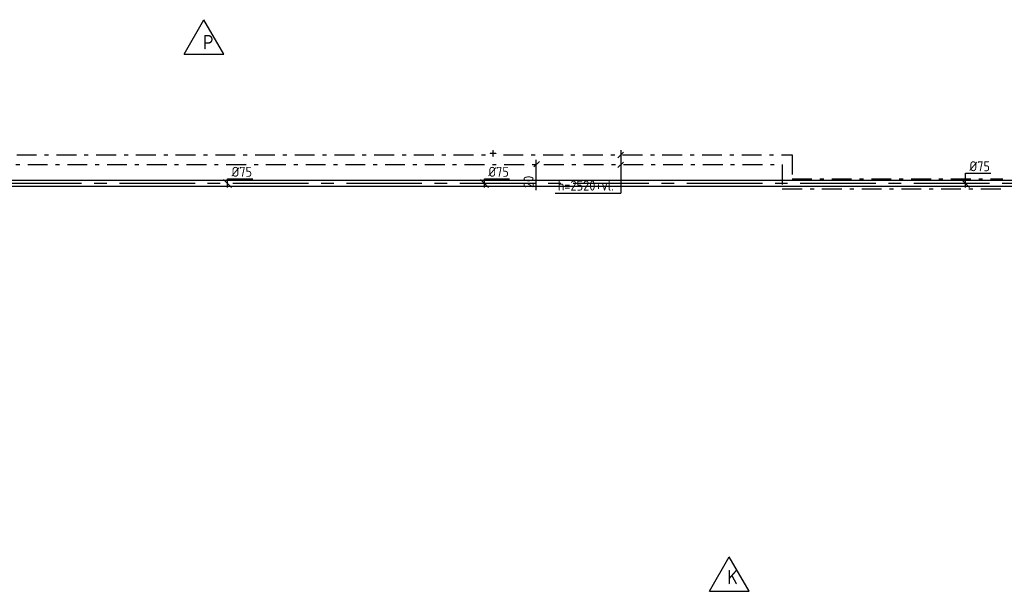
# Model space of a CAD drawing. Header units: millimetres. Extents: x -72565 to 37572, y -100 to 54284.
# Tile 11 of 32: x -50246 to -37849, y 39449 to 46644. Entities that reach past the tile are written whole.
import ezdxf
from ezdxf.enums import TextEntityAlignment as Align

# ---------------------------------------------------------------- set-up
doc = ezdxf.new("R2010")
doc.units = ezdxf.units.MM
doc.header["$LTSCALE"] = 50
for name, pattern in [('2322109', [10, 5, -2, 1, -2]), ('CENTER2', [28.575, 19.05, -3.175, 3.175, -3.175]), ('KOUDWATER', [8.4, 4.8, -1.2, 1.2, -1.2])]:
    doc.linetypes.add(name, pattern=pattern)
for name, color, linetype in [('60-CV', 3, 'Continuous'), ('SYM-W', 7, 'Continuous'), ('WL524---_D', 192, 'Continuous'), ('WL524---_HARTLIJN', 7, 'Continuous'), ('WL531---', 132, 'Continuous'), ('WL5310--_KW', 2, 'KOUDWATER'), ('WM524---', 2, 'Continuous')]:
    doc.layers.add(name, color=color, linetype=linetype)
doc.styles.add('BURO-018', font='ISO96.shx', dxfattribs={"height": 90})
doc.styles.add('BURO-025', font='ISO96.shx', dxfattribs={"height": 125})
doc.styles.add('ISO', font='ISO.SHX')

# ---------------------------------------------------------------- blocks, each defined once
blk = doc.blocks.new('3-59')
at = {"layer": 'SYM-W', "color": 2}
for p, q in [((-2.5, 0), (0, 4.33)), ((2.5, 0), (0, 4.33)), ((-2.5, 0), (2.5, 0))]:
    blk.add_line(p, q, dxfattribs=at)
blk = doc.blocks.new('*U95')
at = {"color": 0, "ltscale": 10}
for p, q in [((0, 38), (29274, 38)), ((0, -38), (0, 38)), ((29274, 38), (29274, -38)), ((0, -38), (29274, -38))]:
    blk.add_line(p, q, dxfattribs=at)
at = {"layer": 'WL524---_HARTLIJN', "linetype": 'CENTER2'}
blk.add_line((0, 0), (29274, 0), dxfattribs=at)
at = {"layer": 'WL524---_D', "color": 1, "linetype": '2322109', "style": 'BURO-018'}
blk.add_attdef('POSNR', text='', height=90, dxfattribs=at).set_placement((0, 0), align=Align.MIDDLE)
blk = doc.blocks.new('*U107')
at = {"layer": 'WM524---', "color": 0, "ltscale": 10}
for p, q in [((0, 130), (318, 130)), ((0, -50), (0, 130)), ((50, -50), (-50, 50))]:
    blk.add_line(p, q, dxfattribs=at)
at = {"layer": 'WM524---', "color": 0, "linetype": '2322109', "style": 'BURO-025'}
blk.add_text('%%c75', height=125, dxfattribs=at).set_placement((50, 155))
blk = doc.blocks.new('*U106')
at = {"layer": 'WM524---', "color": 0, "ltscale": 10}
for p, q in [((50, -50), (-50, 50)), ((0, 60), (318, 60)), ((0, -50), (0, 60))]:
    blk.add_line(p, q, dxfattribs=at)
at = {"layer": 'WM524---', "color": 0, "linetype": '2322109', "style": 'BURO-025'}
blk.add_text('%%c75', height=125, dxfattribs=at).set_placement((50, 85))

msp = doc.modelspace()

# ---------------------------------------------------------------- linework, layer by layer
at = {"layer": '60-CV', "color": 7}
for p, q in [((-42676, 45001), (-42676, 44459)), ((-43742, 44498), (-43742, 44879)), ((-42716, 44905), (-42645, 44975)), ((-43702, 44861), (-43773, 44791)), ((-42716, 44782), (-42645, 44852)), ((-43503, 44459), (-42676, 44459))]:
    msp.add_line(p, q, dxfattribs=at)
at = {"layer": 'WL531---', "linetype": '2322109'}
for p, q in [((-51282, 44945), (-44349, 44945)), ((-44155, 44945), (-40522, 44945)), ((-40522, 44945), (-40522, 44640)), ((-55645, 44821), (-40645, 44821)), ((-40645, 44821), (-40645, 44517)), ((-40522, 44640), (-37868, 44640)), ((-40645, 44517), (-37874, 44517))]:
    msp.add_line(p, q, dxfattribs=at)

# ---------------------------------------------------------------- block references
at = {"layer": 'SYM-W', "linetype": 'Continuous', "xscale": 100, "yscale": 100, "zscale": 100}
for p in [(-47926, 46211), (-41313, 39449)]:
    msp.add_blockref('3-59', p, dxfattribs=at)
at = {"layer": 'WL524---_D', "color": 202, "rotation": 180}
msp.add_blockref('*U95', (-26607, 44582), dxfattribs=at)
at = {"layer": 'WM524---', "linetype": '2322109'}
for name, p in [('*U106', (-47628, 44582)), ('*U106', (-44395, 44582)), ('*U107', (-38338, 44582))]:
    msp.add_blockref(name, p, dxfattribs=at)

# ---------------------------------------------------------------- texts
at = {"layer": '60-CV', "color": 7, "style": 'ISO'}
msp.add_text('20', height=126, rotation=90, dxfattribs=at).set_placement((-43776, 44525))
msp.add_text('h=2520+vl.', height=126, dxfattribs=at).set_placement((-43472, 44493))
at = {"layer": 'SYM-W', "color": 7, "style": 'ISO'}
for s, p in [('P', (-47938, 46271)), ('K', (-41338, 39538))]:
    msp.add_text(s, height=180, dxfattribs=at).set_placement(p)
at = {"layer": 'WL5310--_KW', "color": 7, "style": 'ISO'}
msp.add_text('+', height=180, rotation=180, dxfattribs=at).set_placement((-44230, 45032))

doc.saveas('drawing.dxf')
